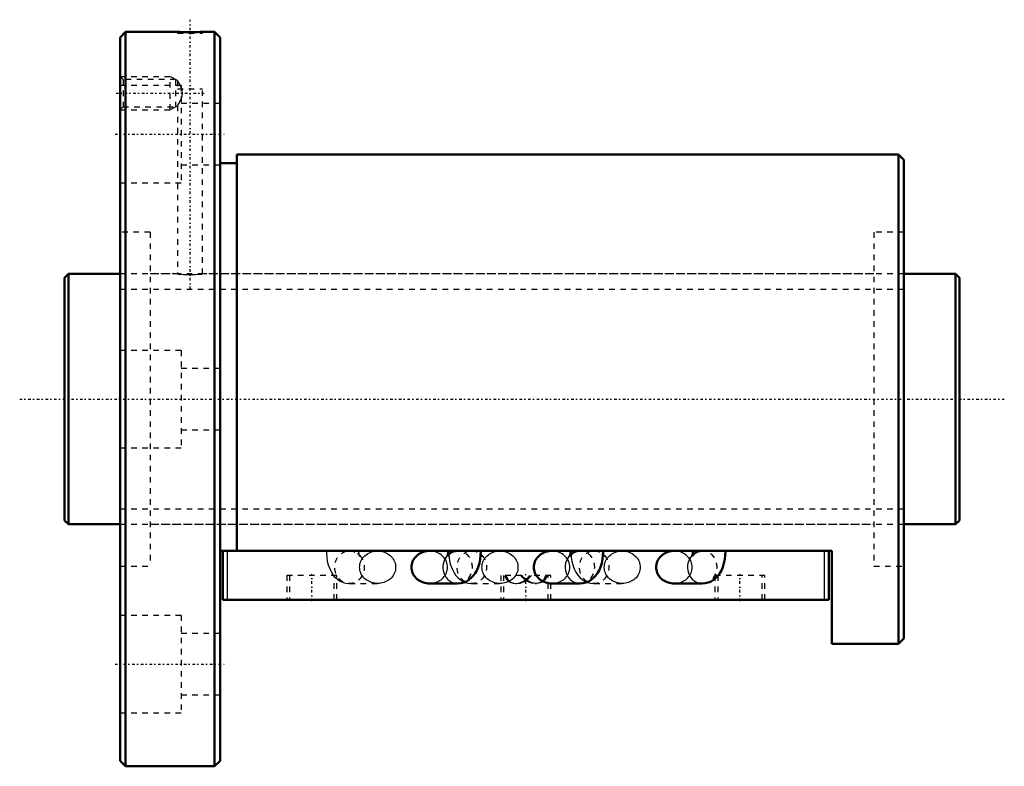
# Model space of a CAD drawing. Header units: millimetres. Extents: x -8 to 169, y -66 to 68.
import ezdxf

# ---------------------------------------------------------------- set-up
doc = ezdxf.new("R2010")
doc.units = ezdxf.units.MM
doc.linetypes.add('Center', pattern=[1.5, 0.45, -0.5, 0.05, -0.5])
doc.linetypes.add('Dashed', pattern=[2, 1, -1])
for name, color, linetype, lineweight in [('2d ConnectionPoints', 7, 'Continuous', 50), ('AM_0', 7, 'Continuous', 50), ('AM_4', 3, 'Continuous', 25), ('AM_5', 3, 'Continuous', 25), ('AM_7', 7, 'Center', 25), ('AM_9', 6, 'Dashed', 25)]:
    doc.layers.add(name, color=color, linetype=linetype, lineweight=lineweight)

# ---------------------------------------------------------------- blocks, each defined once
blk = doc.blocks.new('1_BNF_4510_7_5RR_Nut_0_in_BNF4510V_7_5RRG1_161LC0_000_rev_4')
at = {"layer": 'AM_0'}
for p, q in [((11, 66), (10, 65)), ((11, 66), (11, -66)), ((20.35, 66), (11, 66)), ((27, 66), (24.82, 66)), ((27, 66), (27, -66)), ((28, 65), (27, 66)), ((10, 65), (10, -65)), ((28, 65), (28, -65)), ((150, 44), (31, 44)), ((31, 44), (31, -27.28)), ((151, 43), (150, 44)), ((150, 44), (150, -44)), ((151, 43), (151, -43)), ((31, 42.4), (28, 42.4)), ((138, -27.28), (28, -27.28)), ((28.5, -36.08), (28.5, -27.28)), ((69.03, -27.28), (65.66, -27.28)), ((91.03, -27.28), (87.66, -27.28)), ((113.03, -27.28), (109.66, -27.28)), ((137.5, -36.08), (137.5, -27.28)), ((138, -44), (138, -27.28)), ((65.66, -33.15), (70.72, -33.15)), ((87.66, -33.15), (92.72, -33.15)), ((109.66, -33.15), (114.72, -33.15)), ((137.5, -36.08), (28.5, -36.08)), ((138, -44), (150, -44)), ((150, -44), (151, -43)), ((10, -65), (11, -66)), ((27, -66), (28, -65)), ((11, -66), (27, -66))]:
    blk.add_line(p, q, dxfattribs=at)
for points in [[(24.85, 66), (24.79, 66), (24.5, 65.99), (23.99, 65.98), (23.32, 65.97), (22.58, 65.96), (21.83, 65.97), (21.18, 65.98), (20.68, 65.99), (20.4, 66), (20.35, 66)], [(65.66, -27.28), (65.38, -27.29), (65.1, -27.33), (64.83, -27.38), (64.56, -27.46), (64.3, -27.56), (64.05, -27.67), (63.81, -27.81), (63.58, -27.97), (63.38, -28.14), (63.18, -28.33), (63.01, -28.53), (62.86, -28.75), (62.73, -28.97), (62.62, -29.21), (62.54, -29.45), (62.48, -29.7), (62.44, -29.96), (62.43, -30.21)], [(69.03, -27.28), (69.02, -27.44), (69, -27.74), (68.96, -27.99), (68.92, -28.14), (68.9, -28.21), (68.89, -28.21)], [(68.89, -28.21), (68.9, -28.2), (68.95, -28.12), (69.06, -27.98), (69.26, -27.79), (69.56, -27.59), (69.93, -27.41), (70.31, -27.32)], [(70.72, -33.15), (71.27, -33.1), (71.81, -32.97), (72.31, -32.76), (72.76, -32.49), (73.17, -32.15), (73.54, -31.76), (73.87, -31.31), (74.17, -30.78), (74.42, -30.18), (74.63, -29.5), (74.77, -28.79), (74.86, -28.07), (74.89, -27.38), (74.89, -27.28)], [(87.66, -27.28), (87.38, -27.29), (87.1, -27.33), (86.83, -27.38), (86.56, -27.46), (86.3, -27.56), (86.05, -27.67), (85.81, -27.81), (85.58, -27.97), (85.38, -28.14), (85.18, -28.33), (85.01, -28.53), (84.86, -28.75), (84.73, -28.97), (84.62, -29.21), (84.54, -29.45), (84.48, -29.7), (84.44, -29.96), (84.43, -30.21)], [(91.03, -27.28), (91.02, -27.44), (91, -27.74), (90.96, -27.99), (90.92, -28.14), (90.9, -28.21), (90.89, -28.21)], [(90.89, -28.21), (90.9, -28.2), (90.95, -28.12), (91.06, -27.98), (91.26, -27.79), (91.56, -27.59), (91.93, -27.41), (92.31, -27.32)], [(92.72, -33.15), (93.27, -33.1), (93.81, -32.97), (94.31, -32.76), (94.76, -32.49), (95.17, -32.15), (95.54, -31.76), (95.87, -31.31), (96.17, -30.78), (96.42, -30.18), (96.63, -29.5), (96.77, -28.79), (96.86, -28.07), (96.89, -27.38), (96.89, -27.28)], [(109.66, -27.28), (109.38, -27.29), (109.1, -27.33), (108.83, -27.38), (108.56, -27.46), (108.3, -27.56), (108.05, -27.67), (107.81, -27.81), (107.58, -27.97), (107.38, -28.14), (107.18, -28.33), (107.01, -28.53), (106.86, -28.75), (106.73, -28.97), (106.62, -29.21), (106.54, -29.45), (106.48, -29.7), (106.44, -29.96), (106.43, -30.21)], [(113.03, -27.28), (113.02, -27.44), (113, -27.74), (112.96, -27.99), (112.92, -28.14), (112.9, -28.21), (112.89, -28.21)], [(112.89, -28.21), (112.9, -28.2), (112.95, -28.12), (113.06, -27.98), (113.26, -27.79), (113.56, -27.59), (113.93, -27.41), (114.31, -27.32)], [(114.72, -33.15), (115.27, -33.1), (115.81, -32.97), (116.31, -32.76), (116.76, -32.49), (117.17, -32.15), (117.54, -31.76), (117.87, -31.31), (118.17, -30.78), (118.42, -30.18), (118.63, -29.5), (118.77, -28.79), (118.86, -28.07), (118.89, -27.38), (118.89, -27.28)], [(62.43, -30.21), (62.44, -30.47), (62.48, -30.72), (62.54, -30.97), (62.62, -31.22), (62.73, -31.45), (62.86, -31.68), (63.01, -31.9), (63.18, -32.1), (63.38, -32.29), (63.58, -32.46), (63.81, -32.62), (64.05, -32.75), (64.3, -32.87), (64.56, -32.97), (64.83, -33.05), (65.1, -33.1), (65.38, -33.13), (65.66, -33.15)], [(84.43, -30.21), (84.44, -30.47), (84.48, -30.72), (84.54, -30.97), (84.62, -31.22), (84.73, -31.45), (84.86, -31.68), (85.01, -31.9), (85.18, -32.1), (85.38, -32.29), (85.58, -32.46), (85.81, -32.62), (86.05, -32.75), (86.3, -32.87), (86.56, -32.97), (86.83, -33.05), (87.1, -33.1), (87.38, -33.13), (87.66, -33.15)], [(106.43, -30.21), (106.44, -30.47), (106.48, -30.72), (106.54, -30.97), (106.62, -31.22), (106.73, -31.45), (106.86, -31.68), (107.01, -31.9), (107.18, -32.1), (107.38, -32.29), (107.58, -32.46), (107.81, -32.62), (108.05, -32.75), (108.3, -32.87), (108.56, -32.97), (108.83, -33.05), (109.1, -33.1), (109.38, -33.13), (109.66, -33.15)]]:
    blk.add_lwpolyline(points, dxfattribs=at)
at = {"layer": 'AM_4'}
for p, q in [((29.3, -36.08), (29.3, -27.28)), ((136.7, -36.08), (136.7, -27.28))]:
    blk.add_line(p, q, dxfattribs=at)
for centre in [(70.72, -30.21), (92.72, -30.21), (114.72, -30.21)]:
    blk.add_ellipse(centre, major_axis=(0, 2.93), ratio=0.906308, start_param=0.701895, end_param=3.144071, dxfattribs=at)
at = {"layer": 'AM_5', "linetype": 'Dashed'}
for p, q in [((10, 58), (19, 58)), ((19, 52), (19, 58)), ((20, 57.46), (19, 58)), ((10, 52), (19, 52)), ((20, 52.54), (19, 52))]:
    blk.add_line(p, q, dxfattribs=at)
at = {"layer": 'AM_7'}
for p, q in [((22.6, 19.8), (22.6, 68.2)), ((9.28, 55), (25.12, 55)), ((9.1, 47.63), (28.9, 47.63)), ((44.5, -36.3), (44.5, -31.46)), ((83, -36.3), (83, -31.46)), ((121.5, -36.3), (121.5, -31.46)), ((9.1, -47.63), (28.9, -47.63))]:
    blk.add_line(p, q, dxfattribs=at)
at = {"layer": 'AM_9'}
for p, q in [((20.35, 66), (20.35, 65.8)), ((20.35, 65.8), (24.85, 65.8)), ((24.85, 65.8), (24.85, 66)), ((10.54, 57.46), (10, 58)), ((20, 57.46), (10.54, 57.46)), ((10.54, 57.46), (10.54, 52.54)), ((20.36, 57.26), (20, 57.46)), ((20, 57.46), (20, 52.54)), ((20.35, 57.25), (20.35, 55.8)), ((21, 56.38), (10, 56.38)), ((20.35, 55.8), (24.85, 55.8)), ((21, 56.38), (21, 38.88)), ((24.85, 22.5), (24.85, 55.8)), ((28, 53.13), (21, 53.13)), ((10, 52), (10.54, 52.54)), ((10.54, 52.54), (20, 52.54)), ((20, 52.54), (20.36, 52.74)), ((20.35, 52.75), (20.35, 22.5)), ((21, 42.13), (28, 42.13)), ((10, 38.88), (21, 38.88)), ((15.4, 30), (10, 30)), ((15.4, 30), (15.4, -30)), ((145.6, 30), (145.6, -30)), ((151, 30), (145.6, 30)), ((20.35, 22.5), (15.4, 22.5)), ((145.6, 22.5), (24.82, 22.5)), ((21, 8.75), (10, 8.75)), ((21, 8.75), (21, -8.75)), ((28, 5.5), (21, 5.5)), ((21, -5.5), (28, -5.5)), ((10, -8.75), (21, -8.75)), ((15.4, -22.5), (145.6, -22.5)), ((56.34, -27.28), (51.28, -27.28)), ((51.85, -27.35), (51.91, -27.36)), ((70.72, -27.28), (69.03, -27.28)), ((70.47, -27.29), (70.72, -27.28)), ((78.34, -27.28), (73.28, -27.28)), ((73.85, -27.35), (73.91, -27.36)), ((92.72, -27.28), (91.03, -27.28)), ((92.47, -27.29), (92.72, -27.28)), ((100.34, -27.28), (95.28, -27.28)), ((95.85, -27.35), (95.91, -27.36)), ((114.72, -27.28), (113.03, -27.28)), ((114.47, -27.29), (114.72, -27.28)), ((10, -30), (15.4, -30)), ((145.6, -30), (151, -30)), ((49, -31.68), (40, -31.68)), ((40, -31.68), (40, -36.08)), ((40.5, -31.68), (40.5, -36.08)), ((48.5, -36.08), (48.5, -31.68)), ((49, -36.08), (49, -31.68)), ((82.27, -31.68), (78.5, -31.68)), ((78.5, -31.68), (78.5, -36.08)), ((79, -31.68), (79, -36.08)), ((87.5, -31.68), (83.73, -31.68)), ((87, -36.08), (87, -31.68)), ((87.5, -36.08), (87.5, -31.68)), ((126, -31.68), (117, -31.68)), ((117, -31.68), (117, -36.08)), ((117.5, -31.68), (117.5, -36.08)), ((125.5, -36.08), (125.5, -31.68)), ((126, -36.08), (126, -31.68)), ((51.28, -33.15), (56.34, -33.15)), ((73.28, -33.15), (78.34, -33.15)), ((81.1, -33.15), (81.31, -33.15)), ((84.69, -33.15), (84.9, -33.15)), ((95.28, -33.15), (100.34, -33.15)), ((21, -38.88), (10, -38.88)), ((21, -38.88), (21, -56.38)), ((28, -42.13), (21, -42.13)), ((21, -53.13), (28, -53.13)), ((10, -56.38), (21, -56.38))]:
    blk.add_line(p, q, dxfattribs=at)
for points in [[(21.09, 55.8), (20.89, 56.31), (20.58, 56.9), (20.42, 57.15), (20.35, 57.26), (20.35, 57.26)], [(20.35, 52.74), (20.35, 52.74), (20.41, 52.83), (20.57, 53.09), (20.84, 53.59), (21.1, 54.24), (21.22, 54.9), (21.15, 55.58), (21.09, 55.8)], [(20.35, 22.5), (20.48, 22.49), (20.84, 22.46), (21.4, 22.42), (22.1, 22.39), (22.86, 22.39), (23.58, 22.41), (24.19, 22.44), (24.63, 22.48), (24.84, 22.5), (24.85, 22.5)], [(47.11, -27.28), (47.12, -27.67), (47.17, -28.39), (47.28, -29.1), (47.46, -29.81), (47.71, -30.51), (48.01, -31.11), (48.35, -31.62), (48.49, -31.8)], [(51.28, -27.28), (51.73, -27.32), (51.85, -27.35)], [(52.69, -27.75), (52.78, -27.82), (52.96, -28.01), (53.06, -28.14), (53.1, -28.21), (53.11, -28.21)], [(53.11, -28.21), (53.1, -28.2), (53.07, -28.12), (53.04, -27.97), (53, -27.74), (52.98, -27.46), (52.97, -27.28)], [(53.1, -30.21), (53.11, -29.96), (53.15, -29.7), (53.21, -29.45), (53.3, -29.21), (53.4, -28.97), (53.53, -28.75), (53.69, -28.53), (53.86, -28.33), (54.05, -28.14), (54.26, -27.97), (54.48, -27.81), (54.72, -27.67), (54.97, -27.56), (55.23, -27.46), (55.5, -27.38), (55.78, -27.33), (56.05, -27.29), (56.34, -27.28)], [(56.34, -27.28), (56.62, -27.29), (56.9, -27.33), (57.17, -27.38), (57.44, -27.46), (57.7, -27.56), (57.95, -27.67), (58.19, -27.81), (58.42, -27.97), (58.62, -28.14), (58.82, -28.33), (58.99, -28.53), (59.14, -28.75), (59.27, -28.97), (59.38, -29.21), (59.46, -29.45), (59.52, -29.7), (59.56, -29.96), (59.57, -30.21), (59.56, -30.47), (59.52, -30.72), (59.46, -30.97), (59.38, -31.22), (59.27, -31.45), (59.14, -31.68), (58.99, -31.9), (58.82, -32.1), (58.62, -32.29), (58.42, -32.46), (58.19, -32.62), (57.95, -32.75), (57.7, -32.87), (57.44, -32.97), (57.17, -33.05), (56.9, -33.1), (56.62, -33.13), (56.34, -33.15)], [(65.66, -33.15), (65.95, -33.13), (66.22, -33.1), (66.5, -33.05), (66.77, -32.97), (67.03, -32.87), (67.28, -32.75), (67.52, -32.62), (67.74, -32.46), (67.95, -32.29), (68.14, -32.1), (68.31, -31.9), (68.47, -31.68), (68.6, -31.45), (68.7, -31.22), (68.79, -30.97), (68.85, -30.72), (68.89, -30.47), (68.9, -30.21), (68.89, -29.96), (68.85, -29.7), (68.79, -29.45), (68.7, -29.21), (68.6, -28.97), (68.47, -28.75), (68.31, -28.53), (68.14, -28.33), (67.95, -28.14), (67.74, -27.97), (67.52, -27.81), (67.28, -27.67), (67.03, -27.56), (66.77, -27.46), (66.5, -27.38), (66.22, -27.33), (65.95, -27.29), (65.66, -27.28)], [(69.11, -27.28), (69.12, -27.67), (69.13, -27.91)], [(69.13, -27.91), (69.17, -28.39), (69.28, -29.1), (69.46, -29.81), (69.71, -30.51), (70.01, -31.11), (70.35, -31.62), (70.73, -32.06), (71.15, -32.43), (71.61, -32.72), (71.99, -32.9)], [(70.31, -27.32), (70.36, -27.31), (70.47, -27.29)], [(73.28, -27.28), (73.73, -27.32), (73.85, -27.35)], [(74.69, -27.75), (74.78, -27.82), (74.96, -28.01), (75.06, -28.14), (75.1, -28.21), (75.11, -28.21)], [(75.11, -28.21), (75.1, -28.2), (75.07, -28.12), (75.04, -27.97), (75, -27.74), (74.98, -27.46), (74.97, -27.28)], [(75.1, -30.21), (75.11, -29.96), (75.15, -29.7), (75.21, -29.45), (75.3, -29.21), (75.4, -28.97), (75.53, -28.75), (75.69, -28.53), (75.86, -28.33), (76.05, -28.14), (76.26, -27.97), (76.48, -27.81), (76.72, -27.67), (76.97, -27.56), (77.23, -27.46), (77.5, -27.38), (77.78, -27.33), (78.05, -27.29), (78.34, -27.28)], [(78.34, -27.28), (78.62, -27.29), (78.9, -27.33), (79.17, -27.38), (79.44, -27.46), (79.7, -27.56), (79.95, -27.67), (80.19, -27.81), (80.42, -27.97), (80.62, -28.14), (80.82, -28.33), (80.99, -28.53), (81.14, -28.75), (81.27, -28.97), (81.38, -29.21), (81.46, -29.45), (81.52, -29.7), (81.56, -29.96), (81.57, -30.21), (81.56, -30.47), (81.52, -30.72), (81.46, -30.97), (81.38, -31.22), (81.27, -31.45), (81.14, -31.68), (80.99, -31.9), (80.82, -32.1), (80.62, -32.29), (80.42, -32.46), (80.19, -32.62), (79.95, -32.75), (79.7, -32.87), (79.44, -32.97), (79.17, -33.05), (78.9, -33.1), (78.62, -33.13), (78.34, -33.15)], [(87.66, -33.15), (87.95, -33.13), (88.22, -33.1), (88.5, -33.05), (88.77, -32.97), (89.03, -32.87), (89.28, -32.75), (89.52, -32.62), (89.74, -32.46), (89.95, -32.29), (90.14, -32.1), (90.31, -31.9), (90.47, -31.68), (90.6, -31.45), (90.7, -31.22), (90.79, -30.97), (90.85, -30.72), (90.89, -30.47), (90.9, -30.21), (90.89, -29.96), (90.85, -29.7), (90.79, -29.45), (90.7, -29.21), (90.6, -28.97), (90.47, -28.75), (90.31, -28.53), (90.14, -28.33), (89.95, -28.14), (89.74, -27.97), (89.52, -27.81), (89.28, -27.67), (89.03, -27.56), (88.77, -27.46), (88.5, -27.38), (88.22, -27.33), (87.95, -27.29), (87.66, -27.28)], [(91.11, -27.28), (91.12, -27.67), (91.13, -27.91)], [(91.13, -27.91), (91.17, -28.39), (91.28, -29.1), (91.46, -29.81), (91.71, -30.51), (92.01, -31.11), (92.35, -31.62), (92.73, -32.06), (93.15, -32.43), (93.61, -32.72), (93.99, -32.9)], [(92.31, -27.32), (92.36, -27.31), (92.47, -27.29)], [(95.28, -27.28), (95.73, -27.32), (95.85, -27.35)], [(96.69, -27.75), (96.78, -27.82), (96.96, -28.01), (97.06, -28.14), (97.1, -28.21), (97.11, -28.21)], [(97.11, -28.21), (97.1, -28.2), (97.07, -28.12), (97.04, -27.97), (97, -27.74), (96.98, -27.46), (96.97, -27.28)], [(97.1, -30.21), (97.11, -29.96), (97.15, -29.7), (97.21, -29.45), (97.3, -29.21), (97.4, -28.97), (97.53, -28.75), (97.69, -28.53), (97.86, -28.33), (98.05, -28.14), (98.26, -27.97), (98.48, -27.81), (98.72, -27.67), (98.97, -27.56), (99.23, -27.46), (99.5, -27.38), (99.78, -27.33), (100.05, -27.29), (100.34, -27.28)], [(100.34, -27.28), (100.62, -27.29), (100.9, -27.33), (101.17, -27.38), (101.44, -27.46), (101.7, -27.56), (101.95, -27.67), (102.19, -27.81), (102.42, -27.97), (102.62, -28.14), (102.82, -28.33), (102.99, -28.53), (103.14, -28.75), (103.27, -28.97), (103.38, -29.21), (103.46, -29.45), (103.52, -29.7), (103.56, -29.96), (103.57, -30.21), (103.56, -30.47), (103.52, -30.72), (103.46, -30.97), (103.38, -31.22), (103.27, -31.45), (103.14, -31.68), (102.99, -31.9), (102.82, -32.1), (102.62, -32.29), (102.42, -32.46), (102.19, -32.62), (101.95, -32.75), (101.7, -32.87), (101.44, -32.97), (101.17, -33.05), (100.9, -33.1), (100.62, -33.13), (100.34, -33.15)], [(109.66, -33.15), (109.95, -33.13), (110.22, -33.1), (110.5, -33.05), (110.77, -32.97), (111.03, -32.87), (111.28, -32.75), (111.52, -32.62), (111.74, -32.46), (111.95, -32.29), (112.14, -32.1), (112.31, -31.9), (112.47, -31.68), (112.6, -31.45), (112.7, -31.22), (112.79, -30.97), (112.85, -30.72), (112.89, -30.47), (112.9, -30.21), (112.89, -29.96), (112.85, -29.7), (112.79, -29.45), (112.7, -29.21), (112.6, -28.97), (112.47, -28.75), (112.31, -28.53), (112.14, -28.33), (111.95, -28.14), (111.74, -27.97), (111.52, -27.81), (111.28, -27.67), (111.03, -27.56), (110.77, -27.46), (110.5, -27.38), (110.22, -27.33), (109.95, -27.29), (109.66, -27.28)], [(114.31, -27.32), (114.36, -27.31), (114.47, -27.29)], [(48.49, -31.8), (48.73, -32.06), (49.15, -32.43), (49.61, -32.72), (50.11, -32.94), (50.64, -33.09), (51.18, -33.14), (51.28, -33.15)], [(56.34, -33.15), (56.05, -33.13), (55.78, -33.1), (55.5, -33.05), (55.23, -32.97), (54.97, -32.87), (54.72, -32.75), (54.48, -32.62), (54.26, -32.46), (54.05, -32.29), (53.86, -32.1), (53.69, -31.9), (53.53, -31.68), (53.4, -31.45), (53.3, -31.22), (53.21, -30.97), (53.15, -30.72), (53.11, -30.47), (53.1, -30.21)], [(78.34, -33.15), (78.05, -33.13), (77.78, -33.1), (77.5, -33.05), (77.23, -32.97), (76.97, -32.87), (76.72, -32.75), (76.48, -32.62), (76.26, -32.46), (76.05, -32.29), (75.86, -32.1), (75.69, -31.9), (75.53, -31.68), (75.4, -31.45), (75.3, -31.22), (75.21, -30.97), (75.15, -30.72), (75.11, -30.47), (75.1, -30.21)], [(79.13, -31.68), (79.57, -32.47), (79.89, -32.76), (80.27, -32.98), (80.68, -33.11), (81.1, -33.15)], [(79.39, -31.68), (79.81, -32.48), (80.13, -32.78), (80.53, -33), (81.21, -33.14), (81.31, -33.15)], [(81.1, -33.15), (81.12, -33.15), (81.91, -33.02), (82.67, -32.67), (83.41, -32.07), (83.73, -31.68)], [(81.31, -33.15), (81.97, -33.06), (82.71, -32.78), (83.46, -32.27), (84, -31.68)], [(84.69, -33.15), (84.03, -33.06), (83.29, -32.78), (82.54, -32.27), (82, -31.68)], [(84.9, -33.15), (84.88, -33.15), (84.09, -33.02), (83.33, -32.67), (82.59, -32.07), (82.27, -31.68)], [(86.61, -31.68), (86.19, -32.48), (85.87, -32.77), (85.47, -33), (84.79, -33.14), (84.69, -33.15)], [(86.87, -31.68), (86.43, -32.47), (86.11, -32.76), (85.73, -32.98), (85.32, -33.11), (84.9, -33.15)], [(100.34, -33.15), (100.05, -33.13), (99.78, -33.1), (99.5, -33.05), (99.23, -32.97), (98.97, -32.87), (98.72, -32.75), (98.48, -32.62), (98.26, -32.46), (98.05, -32.29), (97.86, -32.1), (97.69, -31.9), (97.53, -31.68), (97.4, -31.45), (97.3, -31.22), (97.21, -30.97), (97.15, -30.72), (97.11, -30.47), (97.1, -30.21)], [(71.99, -32.9), (72.11, -32.94), (72.64, -33.09), (73.18, -33.14), (73.28, -33.15)], [(93.99, -32.9), (94.11, -32.94), (94.64, -33.09), (95.18, -33.14), (95.28, -33.15)]]:
    blk.add_lwpolyline(points, dxfattribs=at)
for centre in [(51.28, -30.21), (73.28, -30.21), (95.28, -30.21)]:
    blk.add_ellipse(centre, major_axis=(0, 2.93), ratio=0.906308, dxfattribs=at)
for centre, start_param, end_param in [((70.72, -30.21), 3.206009, 6.439624), ((92.72, -30.21), 3.206009, 6.439624), ((114.72, -30.21), 3.206009, 6.439624), ((70.72, -30.21), 3.144071, 3.180618), ((92.72, -30.21), 3.144071, 3.180618), ((114.72, -30.21), 3.144071, 3.180618)]:
    blk.add_ellipse(centre, major_axis=(0, 2.93), ratio=0.906308, start_param=start_param, end_param=end_param, dxfattribs=at)
blk = doc.blocks.new('2_BNF_4510_7_5RR000_Shaft_0_in_BNF4510V_7_5RRG1_161LC0_000_rev_4')
at = {"layer": 'AM_0'}
for p, q in [((0.7, 22.5), (0, 21.8)), ((0, 21.8), (0, -21.8)), ((0.7, 22.5), (0.7, -22.5)), ((10, 22.5), (0.7, 22.5)), ((160.3, 22.5), (151, 22.5)), ((161, 21.8), (160.3, 22.5)), ((160.3, 22.5), (160.3, -22.5)), ((161, 21.8), (161, -21.8)), ((0, -21.8), (0.7, -22.5)), ((0.7, -22.5), (10, -22.5)), ((151, -22.5), (160.3, -22.5)), ((160.3, -22.5), (161, -21.8))]:
    blk.add_line(p, q, dxfattribs=at)
at = {"layer": 'AM_5', "linetype": 'Dashed'}
for p, q in [((10, 19.7395), (151, 19.7395)), ((10, -19.7395), (151, -19.7395))]:
    blk.add_line(p, q, dxfattribs=at)
at = {"layer": 'AM_7'}
blk.add_line((-8.05, 0), (169.05, 0), dxfattribs=at)
at = {"layer": 'AM_9'}
for p, q in [((151, 22.5), (10, 22.5)), ((10, -22.5), (151, -22.5))]:
    blk.add_line(p, q, dxfattribs=at)

msp = doc.modelspace()

# ---------------------------------------------------------------- linework, layer by layer
at = {"layer": '2d ConnectionPoints'}
for p in [(0, 0), (10, 0)]:
    msp.add_point(p, dxfattribs=at)

# ---------------------------------------------------------------- block references
for name in ['1_BNF_4510_7_5RR_Nut_0_in_BNF4510V_7_5RRG1_161LC0_000_rev_4', '2_BNF_4510_7_5RR000_Shaft_0_in_BNF4510V_7_5RRG1_161LC0_000_rev_4']:
    msp.add_blockref(name, (0, 0))

doc.saveas('drawing.dxf')
